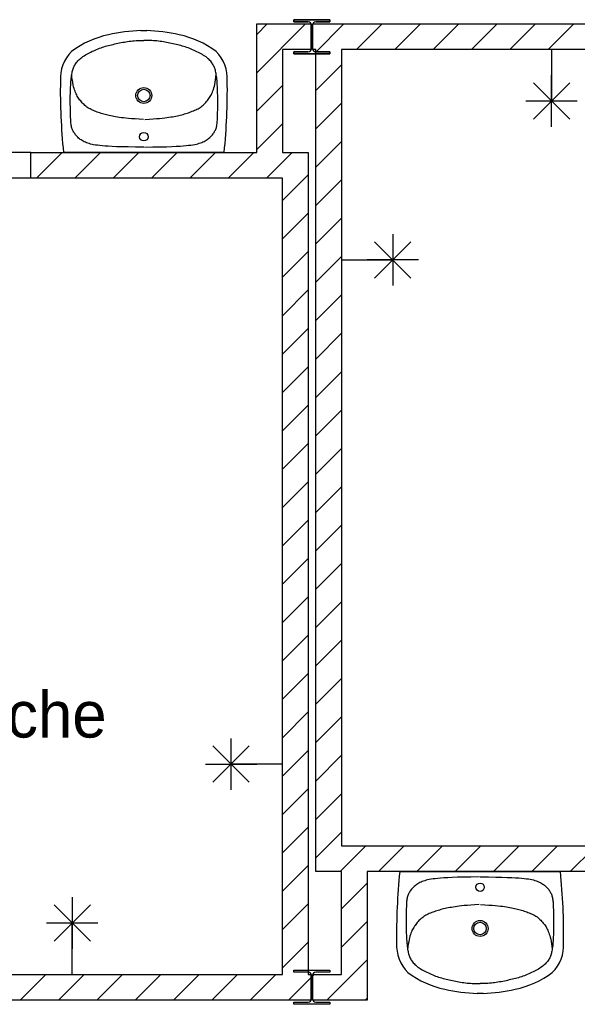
# Model space of a CAD drawing. Header units: millimetres. Extents: x -14827 to 65869, y -40284 to 56382.
# Tile 35 of 53: x 38184 to 40356, y 33894 to 37727. Entities that reach past the tile are written whole.
import ezdxf
from ezdxf.enums import TextEntityAlignment as Align

# ---------------------------------------------------------------- set-up
doc = ezdxf.new("R2010")
doc.units = ezdxf.units.MM
doc.header["$LTSCALE"] = 100
doc.layers.add('EL6222--', color=130, linetype='Continuous')
doc.layers.add('xref', color=9, linetype='Continuous')
doc.styles.add('BURO-018', font='BUROFONT', dxfattribs={"height": 180})

# ---------------------------------------------------------------- blocks, each defined once
blk = doc.blocks.new('E00078')
at = {"color": 0, "linetype": 'Continuous'}
for p, q in [((-3, 6.482), (-3, 8.982)), ((-3, 7.732), (1.5, 5.134)), ((0, 7.5), (0, 1)), ((1.5, 4.134), (-1.5, 5.866)), ((1.5, 3.134), (-1.5, 4.866))]:
    blk.add_line(p, q, dxfattribs=at)
at = {"color": 0, "const_width": 0.75}
blk.add_lwpolyline([(-0.375, 7.5, 1), (0.375, 7.5, 1)], format="xyb", close=True, dxfattribs=at)
at = {"color": 0, "linetype": 'Continuous', "const_width": 0.5}
blk.add_lwpolyline([(-2.183, 6.116, 1), (-1.683, 6.116, 1)], format="xyb", close=True, dxfattribs=at)
at = {"color": 0, "linetype": 'Continuous'}
for centre, radius in [((0, 7.5), 0.75), ((-1.933, 6.116), 0.5)]:
    blk.add_circle(centre, radius, dxfattribs=at)
at = {"color": 0, "linetype": 'Continuous', "style": 'BURO-018'}
for tag, p in [('E_GKAST', (0, 14)), ('E_GROEP', (0, 11)), ('E_SGROEP', (4.5, 11))]:
    blk.add_attdef(tag, text='', height=1.8, dxfattribs=at).set_placement(p, align=Align.MIDDLE)
at = {"color": 0, "linetype": 'Continuous', "style": 'BURO-018', "flags": 1}
for tag, p in [('E_VERMCODE', (13, 11)), ('E_MATCODE', (0, 0))]:
    blk.add_attdef(tag, text='', height=1.8, dxfattribs=at).set_placement(p, align=Align.MIDDLE)

msp = doc.modelspace()

# ---------------------------------------------------------------- linework, layer by layer
at = {"layer": 'xref'}
for p, q in [((39252.6, 37718), (39252.6, 37726.5)), ((39252.6, 37726.5), (39392.6, 37726.5)), ((39392.6, 37726.5), (39252.6, 37726.5)), ((39252.6, 37726.5), (39252.6, 37718)), ((39307.9, 37718), (39252.6, 37718)), ((39252.6, 37718), (39307.9, 37718)), ((39392.6, 37718), (39337.4, 37718)), ((39337.4, 37718), (39392.6, 37718)), ((39392.6, 37726.5), (39392.6, 37718)), ((39392.6, 37718), (39392.6, 37726.5)), ((38656.2, 37684), (38679.1, 37684)), ((39107.6, 37210), (39107.6, 37710)), ((39107.6, 37710), (39319.2, 37710)), ((39107.6, 37669), (39148.7, 37710)), ((39107.6, 37519.6), (39298, 37710)), ((39319.2, 37710), (39319.2, 37610)), ((39319.9, 37614), (39319.9, 37706)), ((39319.9, 37706), (39319.9, 37614)), ((39325.4, 37706), (39325.4, 37614)), ((39325.4, 37614), (39325.4, 37706)), ((39326.1, 37610), (39326.1, 37710)), ((39326.1, 37710), (42712.6, 37710)), ((39337.6, 37600.3), (39447.4, 37710)), ((39496.7, 37610), (39596.7, 37710)), ((39646, 37610), (39746, 37710)), ((39795.4, 37610), (39895.4, 37710)), ((39944.7, 37610), (40044.7, 37710)), ((40094.1, 37610), (40194.1, 37710)), ((40243.4, 37610), (40343.4, 37710)), ((39319.2, 37610), (39207.6, 37610)), ((39207.6, 37610), (39207.6, 37210)), ((39252.6, 37593.5), (39252.6, 37602)), ((39252.6, 37602), (39307.9, 37602)), ((39307.9, 37602), (39252.6, 37602)), ((39252.6, 37602), (39252.6, 37593.5)), ((39337.6, 37610), (39326.1, 37610)), ((39337.4, 37602), (39392.6, 37602)), ((39392.6, 37602), (39337.4, 37602)), ((39337.6, 34410), (39337.6, 37610)), ((39392.6, 37602), (39392.6, 37593.5)), ((39392.6, 37593.5), (39392.6, 37602)), ((42712.6, 37610), (39437.6, 37610)), ((39437.6, 37610), (39437.6, 34510)), ((40256.4, 37610), (40256.4, 37410)), ((39392.6, 37593.5), (39252.6, 37593.5)), ((39252.6, 37593.5), (39392.6, 37593.5)), ((39337.6, 37451), (39437.6, 37551)), ((40256.4, 37310), (40256.4, 37510)), ((39107.6, 37370.3), (39207.6, 37470.3)), ((40185.7, 37339.3), (40327.1, 37480.7)), ((40327.1, 37339.3), (40185.7, 37480.7)), ((39337.6, 37301.6), (39437.6, 37401.6)), ((40156.4, 37410), (40356.4, 37410)), ((39107.6, 37221), (39207.6, 37321)), ((39337.6, 37152.3), (39437.6, 37252.3)), ((38227.6, 37210), (36932.6, 37210)), ((38227.6, 37110), (38227.6, 37210)), ((38227.6, 37210), (39107.6, 37210)), ((38250, 37110), (38350, 37210)), ((38980.5, 37210), (38354.7, 37210)), ((38399.3, 37110), (38499.3, 37210)), ((38548.7, 37110), (38648.7, 37210)), ((38698, 37110), (38798, 37210)), ((38847.4, 37110), (38947.4, 37210)), ((38996.7, 37110), (39096.7, 37210)), ((39146, 37110), (39246, 37210)), ((39207.6, 37210), (39307.6, 37210)), ((39307.6, 37210), (39307.6, 34010)), ((38227.6, 37110), (36932.6, 37110)), ((39207.6, 37110), (38227.6, 37110)), ((39207.6, 37022.3), (39307.6, 37122.3)), ((39207.6, 34010), (39207.6, 37110)), ((39337.6, 37002.9), (39437.6, 37102.9)), ((39207.6, 36872.9), (39307.6, 36972.9)), ((39337.6, 36853.6), (39437.6, 36953.6)), ((39637.6, 36891.3), (39637.6, 36691.3)), ((39708.3, 36862), (39566.9, 36720.6)), ((39708.3, 36720.6), (39566.9, 36862)), ((39207.6, 36723.6), (39307.6, 36823.6)), ((39337.6, 36704.3), (39437.6, 36804.3)), ((39437.6, 36791.3), (39637.6, 36791.3)), ((39737.6, 36791.3), (39537.6, 36791.3)), ((39207.6, 36574.3), (39307.6, 36674.3)), ((39337.6, 36554.9), (39437.6, 36654.9)), ((39207.6, 36424.9), (39307.6, 36524.9)), ((39337.6, 36405.6), (39437.6, 36505.6)), ((39207.6, 36275.6), (39307.6, 36375.6)), ((39337.6, 36256.2), (39437.6, 36356.2)), ((39207.6, 36126.2), (39307.6, 36226.2)), ((39337.6, 36106.9), (39437.6, 36206.9)), ((39207.6, 35976.9), (39307.6, 36076.9)), ((39337.6, 35957.6), (39437.6, 36057.6)), ((39207.6, 35827.6), (39307.6, 35927.6)), ((39337.6, 35808.2), (39437.6, 35908.2)), ((39207.6, 35678.2), (39307.6, 35778.2)), ((39337.6, 35658.9), (39437.6, 35758.9)), ((39207.6, 35528.9), (39307.6, 35628.9)), ((39337.6, 35509.5), (39437.6, 35609.5)), ((39207.6, 35379.5), (39307.6, 35479.5)), ((39337.6, 35360.2), (39437.6, 35460.2)), ((39207.6, 35230.2), (39307.6, 35330.2)), ((39337.6, 35210.8), (39437.6, 35310.8)), ((39207.6, 35080.8), (39307.6, 35180.8)), ((39337.6, 35061.5), (39437.6, 35161.5)), ((39207.6, 34931.5), (39307.6, 35031.5)), ((39337.6, 34912.2), (39437.6, 35012.2)), ((39007.6, 34728.8), (39007.6, 34928.8)), ((38936.9, 34899.5), (39078.3, 34758.1)), ((38936.9, 34758.1), (39078.3, 34899.5)), ((39207.6, 34782.2), (39307.6, 34882.2)), ((39337.6, 34762.8), (39437.6, 34862.8)), ((38907.6, 34828.8), (39107.6, 34828.8)), ((39207.6, 34828.8), (39007.6, 34828.8)), ((39207.6, 34632.8), (39307.6, 34732.8)), ((39337.6, 34613.5), (39437.6, 34713.5)), ((39207.6, 34483.5), (39307.6, 34583.5)), ((39337.6, 34464.1), (39437.6, 34564.1)), ((39432.9, 34410), (39532.9, 34510)), ((39437.6, 34510), (40417.6, 34510)), ((39582.2, 34410), (39682.2, 34510)), ((39731.5, 34410), (39831.5, 34510)), ((39880.9, 34410), (39980.9, 34510)), ((40030.2, 34410), (40130.2, 34510)), ((40179.6, 34410), (40279.6, 34510)), ((40328.9, 34410), (40417.6, 34498.8)), ((39207.6, 34334.1), (39307.6, 34434.1)), ((39437.6, 34410), (39337.6, 34410)), ((39437.6, 34010), (39437.6, 34410)), ((40417.6, 34410), (39537.6, 34410)), ((39537.6, 34410), (39537.6, 33910)), ((39664.7, 34410), (40290.5, 34410)), ((39437.6, 34265.5), (39537.6, 34365.5)), ((38388.9, 34310), (38388.9, 34110)), ((38318.2, 34280.7), (38459.6, 34139.3)), ((38459.6, 34280.7), (38318.2, 34139.3)), ((39207.6, 34184.8), (39307.6, 34284.8)), ((38488.9, 34210), (38288.9, 34210)), ((38388.9, 34010), (38388.9, 34210)), ((39437.6, 34116.1), (39537.6, 34216.1)), ((39207.6, 34035.5), (39307.6, 34135.5)), ((39380.9, 33910), (39537.6, 34066.8)), ((35932.6, 34010), (39207.6, 34010)), ((38186.2, 33910), (38286.2, 34010)), ((38335.5, 33910), (38435.5, 34010)), ((38484.8, 33910), (38584.8, 34010)), ((38634.2, 33910), (38734.2, 34010)), ((38783.5, 33910), (38883.5, 34010)), ((38932.9, 33910), (39032.9, 34010)), ((39082.2, 33910), (39182.2, 34010)), ((39252.6, 34018), (39252.6, 34026.5)), ((39252.6, 34026.5), (39392.6, 34026.5)), ((39307.9, 34018), (39252.6, 34018)), ((39307.6, 34010), (39319.2, 34010)), ((39319.2, 34010), (39319.2, 33910)), ((39319.9, 33914), (39319.9, 34006)), ((39325.4, 34006), (39325.4, 33914)), ((39326.1, 33910), (39326.1, 34010)), ((39326.1, 34010), (39437.6, 34010)), ((39326.1, 34004.6), (39331.5, 34010)), ((39392.6, 34018), (39337.4, 34018)), ((39392.6, 34026.5), (39392.6, 34018)), ((39231.5, 33910), (39319.2, 33997.7)), ((39989.1, 33936), (39966.2, 33936)), ((39319.2, 33910), (35932.6, 33910)), ((39252.6, 33893.5), (39252.6, 33902)), ((39252.6, 33902), (39307.9, 33902)), ((39392.6, 33893.5), (39252.6, 33893.5)), ((39537.6, 33910), (39326.1, 33910)), ((39337.4, 33902), (39392.6, 33902)), ((39392.6, 33902), (39392.6, 33893.5)), ((39530.2, 33910), (39537.6, 33917.4))]:
    msp.add_line(p, q, dxfattribs=at)
for points in [[(38667.8, 37230.7), (38634.9, 37230.9), (38606.5, 37231.2), (38582.3, 37231.6), (38561.7, 37232.2), (38544.2, 37232.9), (38529.3, 37233.7), (38516.6, 37234.5), (38505.6, 37235.5), (38495.8, 37236.5), (38487, 37237.5), (38479.2, 37238.6), (38472.2, 37239.9), (38465.8, 37241.2), (38460, 37242.6), (38454.7, 37244.1), (38449.6, 37245.7), (38444.8, 37247.5), (38440.2, 37249.4), (38435.8, 37251.4), (38431.6, 37253.6), (38427.5, 37255.8), (38423.7, 37258.2), (38420.1, 37260.7), (38416.7, 37263.2), (38413.6, 37265.9), (38410.6, 37268.6), (38407.8, 37271.4), (38405.1, 37274.3), (38402.7, 37277.2), (38400.4, 37280.1), (38398.3, 37283.1), (38396.3, 37286.1), (38394.5, 37289), (38392.8, 37292.1), (38391.2, 37295.1), (38389.8, 37298.3), (38388.6, 37301.5), (38387.4, 37304.8), (38386.5, 37308.4), (38385.6, 37312), (38384.9, 37315.9), (38384.3, 37320), (38383.8, 37324.4), (38383.4, 37329.1), (38383.1, 37334.1), (38382.8, 37339.4), (38382.6, 37345.2), (38382.4, 37351.3), (38382.2, 37357.9), (38381.9, 37364.9), (38381.7, 37372.2), (38381.6, 37379.9), (38381.4, 37387.9), (38381.3, 37396.1), (38381.2, 37404.5), (38381.2, 37413.1), (38381.2, 37421.7), (38381.3, 37430.4), (38381.5, 37439.1), (38381.7, 37447.7), (38381.9, 37456.1), (38382.3, 37464.2), (38382.7, 37472), (38383.1, 37479.4), (38383.6, 37486.3), (38384.2, 37492.8), (38384.8, 37498.9), (38385.5, 37504.5), (38386.2, 37509.8), (38387, 37514.8), (38387.9, 37519.4), (38388.8, 37523.8), (38389.8, 37527.8), (38390.8, 37531.7), (38392, 37535.4), (38393.3, 37539), (38394.8, 37542.4), (38396.4, 37545.8), (38398.2, 37549.2), (38400.3, 37552.5), (38402.6, 37556), (38405.1, 37559.4), (38408, 37562.9), (38411, 37566.3), (38414.4, 37569.8), (38418, 37573.2), (38421.9, 37576.6), (38426, 37579.9), (38430.5, 37583.1), (38435.1, 37586.2), (38440.1, 37589.3), (38445.2, 37592.3), (38450.4, 37595.2), (38455.8, 37598), (38461.3, 37600.7), (38466.8, 37603.4), (38472.4, 37605.9), (38478, 37608.4), (38483.7, 37610.8), (38489.3, 37613.1), (38495.1, 37615.3), (38500.8, 37617.4), (38506.6, 37619.4), (38512.4, 37621.2), (38518.2, 37623), (38524.1, 37624.6), (38530.1, 37626.2), (38536, 37627.7), (38542, 37629.1), (38548.1, 37630.5), (38554.2, 37631.9), (38560.3, 37633.2), (38566.5, 37634.6), (38572.7, 37635.9), (38579, 37637.2), (38585.3, 37638.5), (38591.7, 37639.6), (38598, 37640.7), (38604.4, 37641.8), (38610.8, 37642.7), (38617.3, 37643.4), (38623.8, 37644.1), (38630.4, 37644.6), (38637.2, 37644.9), (38644.3, 37645.2), (38651.7, 37645.3), (38659.5, 37645.2), (38667.6, 37645.1)], [(38670.2, 37230.7), (38703.2, 37231.1), (38731.6, 37231.6), (38755.8, 37232.2), (38776.4, 37232.9), (38793.9, 37233.7), (38808.7, 37234.5), (38821.4, 37235.5), (38832.4, 37236.5), (38842.2, 37237.5), (38851, 37238.6), (38858.8, 37239.8), (38865.9, 37241.1), (38872.2, 37242.4), (38878, 37243.9), (38883.3, 37245.4), (38888.4, 37247.1), (38893.2, 37248.9), (38897.8, 37250.8), (38902.2, 37252.9), (38906.4, 37255), (38910.4, 37257.3), (38914.2, 37259.7), (38917.7, 37262.2), (38921.1, 37264.8), (38924.3, 37267.5), (38927.3, 37270.2), (38930.1, 37273), (38932.7, 37275.9), (38935.1, 37278.8), (38937.4, 37281.8), (38939.5, 37284.8), (38941.4, 37287.7), (38943.2, 37290.7), (38944.9, 37293.8), (38946.4, 37296.8), (38947.8, 37300), (38949.1, 37303.2), (38950.2, 37306.6), (38951.1, 37310.1), (38952, 37313.8), (38952.6, 37317.7), (38953.2, 37321.8), (38953.7, 37326.2), (38954, 37330.8), (38954.3, 37335.8), (38954.6, 37341.2), (38954.8, 37346.9), (38954.9, 37353.1), (38955.1, 37359.7), (38955.3, 37366.7), (38955.5, 37374), (38955.6, 37381.7), (38955.7, 37389.7), (38955.8, 37397.9), (38955.8, 37406.3), (38955.7, 37414.8), (38955.7, 37423.5), (38955.5, 37432.2), (38955.3, 37440.9), (38955.1, 37449.5), (38954.7, 37457.8), (38954.4, 37466), (38953.9, 37473.8), (38953.4, 37481.2), (38952.9, 37488.1), (38952.3, 37494.6), (38951.6, 37500.6), (38950.9, 37506.3), (38950.1, 37511.6), (38949.3, 37516.5), (38948.4, 37521.1), (38947.5, 37525.5), (38946.5, 37529.6), (38945.4, 37533.4), (38944.2, 37537.1), (38942.9, 37540.7), (38941.4, 37544.1), (38939.7, 37547.5), (38937.9, 37550.8), (38935.8, 37554.2), (38933.5, 37557.6), (38930.9, 37561), (38928.1, 37564.5), (38925, 37567.9), (38921.6, 37571.4), (38918, 37574.7), (38914.1, 37578.1), (38909.9, 37581.4), (38905.4, 37584.6), (38900.7, 37587.7), (38895.8, 37590.7), (38890.7, 37593.7), (38885.4, 37596.5), (38880, 37599.3), (38874.5, 37602), (38869, 37604.6), (38863.4, 37607.1), (38857.7, 37609.6), (38852.1, 37611.9), (38846.4, 37614.2), (38840.6, 37616.4), (38834.9, 37618.4), (38829.1, 37620.3), (38823.3, 37622.2), (38817.4, 37623.9), (38811.5, 37625.5), (38805.6, 37627), (38799.6, 37628.5), (38793.6, 37629.9), (38787.5, 37631.3), (38781.4, 37632.6), (38775.3, 37633.9), (38769.1, 37635.2), (38762.8, 37636.5), (38756.6, 37637.8), (38750.2, 37639), (38743.9, 37640.1), (38737.5, 37641.2), (38731.1, 37642.1), (38724.7, 37643), (38718.3, 37643.7), (38711.8, 37644.3), (38705.1, 37644.8), (38698.3, 37645.1), (38691.2, 37645.3), (38683.8, 37645.4), (38676.1, 37645.3), (38667.9, 37645.1)], [(38666.4, 37338.5), (38649, 37339.2), (38633.7, 37340.1), (38620.2, 37341), (38608.3, 37342), (38597.8, 37343), (38588.5, 37344), (38580, 37345.1), (38572.2, 37346.2), (38564.9, 37347.2), (38557.9, 37348.3), (38551.3, 37349.5), (38545, 37350.6), (38538.9, 37351.8), (38533.1, 37353), (38527.5, 37354.3), (38522, 37355.7), (38516.6, 37357.1), (38511.3, 37358.6), (38506.1, 37360.1), (38500.9, 37361.7), (38495.9, 37363.3), (38490.9, 37365), (38486, 37366.8), (38481.2, 37368.6), (38476.5, 37370.5), (38471.8, 37372.4), (38467.2, 37374.5), (38462.7, 37376.6), (38458.3, 37378.9), (38454.1, 37381.3), (38449.9, 37383.8), (38445.9, 37386.6), (38442, 37389.5), (38438.2, 37392.6), (38434.6, 37395.9), (38431.2, 37399.3), (38427.8, 37402.8), (38424.7, 37406.4), (38421.6, 37410.1), (38418.7, 37413.8), (38415.9, 37417.6), (38413.3, 37421.4), (38410.8, 37425.3), (38408.4, 37429.4), (38406.1, 37433.6), (38403.9, 37438.1), (38401.8, 37442.8), (38399.8, 37447.9), (38397.8, 37453.3), (38396, 37459.2), (38394.1, 37465.7), (38392.4, 37473.1), (38390.8, 37481.4), (38389.2, 37490.9), (38387.8, 37501.6), (38386.6, 37512.3)], [(38671, 37338.5), (38688.4, 37339.4), (38703.7, 37340.3), (38717.2, 37341.3), (38729, 37342.3), (38739.5, 37343.4), (38748.9, 37344.5), (38757.4, 37345.6), (38765.2, 37346.8), (38772.5, 37347.9), (38779.4, 37349), (38786.1, 37350.2), (38792.4, 37351.4), (38798.4, 37352.6), (38804.2, 37353.9), (38809.8, 37355.2), (38815.3, 37356.6), (38820.7, 37358), (38826, 37359.5), (38831.2, 37361.1), (38836.3, 37362.7), (38841.4, 37364.4), (38846.3, 37366.1), (38851.2, 37367.9), (38856, 37369.8), (38860.7, 37371.7), (38865.4, 37373.7), (38870, 37375.7), (38874.4, 37377.9), (38878.8, 37380.1), (38883.1, 37382.6), (38887.2, 37385.2), (38891.2, 37387.9), (38895.1, 37390.9), (38898.8, 37394), (38902.4, 37397.3), (38905.9, 37400.7), (38909.2, 37404.3), (38912.3, 37407.9), (38915.4, 37411.6), (38918.2, 37415.3), (38921, 37419.1), (38923.6, 37423), (38926.1, 37426.9), (38928.4, 37431), (38930.7, 37435.3), (38932.9, 37439.7), (38934.9, 37444.5), (38936.9, 37449.5), (38938.9, 37455), (38940.7, 37460.9), (38942.5, 37467.4), (38944.1, 37474.8), (38945.7, 37483.1), (38947.2, 37492.6), (38948.6, 37503.3), (38949.7, 37514)], [(39975, 34389.3), (39942.1, 34388.9), (39913.7, 34388.5), (39889.5, 34387.9), (39868.9, 34387.2), (39851.4, 34386.4), (39836.6, 34385.5), (39823.9, 34384.5), (39812.8, 34383.6), (39803, 34382.5), (39794.3, 34381.4), (39786.5, 34380.2), (39779.4, 34379), (39773.1, 34377.6), (39767.3, 34376.2), (39761.9, 34374.6), (39756.9, 34373), (39752.1, 34371.2), (39747.5, 34369.2), (39743.1, 34367.2), (39738.9, 34365), (39734.9, 34362.7), (39731.1, 34360.3), (39727.5, 34357.8), (39724.1, 34355.3), (39721, 34352.6), (39718, 34349.8), (39715.2, 34347), (39712.6, 34344.1), (39710.2, 34341.2), (39707.9, 34338.3), (39705.8, 34335.3), (39703.9, 34332.3), (39702.1, 34329.3), (39700.4, 34326.3), (39698.9, 34323.2), (39697.5, 34320.1), (39696.2, 34316.8), (39695.1, 34313.5), (39694.1, 34309.9), (39693.3, 34306.3), (39692.6, 34302.4), (39692.1, 34298.2), (39691.6, 34293.9), (39691.3, 34289.2), (39691, 34284.2), (39690.7, 34278.8), (39690.5, 34273.1), (39690.3, 34267), (39690.2, 34260.4), (39690, 34253.4), (39689.8, 34246), (39689.7, 34238.3), (39689.6, 34230.4), (39689.5, 34222.2), (39689.5, 34213.8), (39689.5, 34205.2), (39689.6, 34196.5), (39689.8, 34187.8), (39690, 34179.1), (39690.2, 34170.6), (39690.5, 34162.2), (39690.9, 34154.1), (39691.4, 34146.3), (39691.8, 34138.9), (39692.4, 34131.9), (39693, 34125.5), (39693.6, 34119.4), (39694.4, 34113.8), (39695.1, 34108.5), (39696, 34103.5), (39696.9, 34098.9), (39697.8, 34094.6), (39698.8, 34090.5), (39699.9, 34086.6), (39701.1, 34082.9), (39702.4, 34079.4), (39703.9, 34075.9), (39705.5, 34072.5), (39707.4, 34069.2), (39709.5, 34065.8), (39711.8, 34062.4), (39714.4, 34059), (39717.2, 34055.6), (39720.3, 34052.1), (39723.7, 34048.7), (39727.3, 34045.3), (39731.2, 34041.9), (39735.4, 34038.7), (39739.8, 34035.5), (39744.5, 34032.4), (39749.5, 34029.3), (39754.6, 34026.4), (39759.9, 34023.5), (39765.3, 34020.7), (39770.8, 34018), (39776.3, 34015.4), (39781.9, 34012.9), (39787.5, 34010.5), (39793.2, 34008.1), (39798.9, 34005.8), (39804.6, 34003.7), (39810.4, 34001.6), (39816.2, 33999.7), (39822, 33997.9), (39827.9, 33996.1), (39833.8, 33994.5), (39839.7, 33993), (39845.7, 33991.5), (39851.7, 33990.1), (39857.7, 33988.8), (39863.8, 33987.4), (39870, 33986.1), (39876.2, 33984.8), (39882.4, 33983.5), (39888.7, 33982.3), (39895, 33981.1), (39901.4, 33979.9), (39907.8, 33978.9), (39914.2, 33977.9), (39920.6, 33977), (39927, 33976.3), (39933.5, 33975.7), (39940.2, 33975.2), (39947, 33974.9), (39954.1, 33974.7), (39961.5, 33974.7), (39969.2, 33974.8), (39977.4, 33975)], [(39977.4, 34389.3), (40010.4, 34389.2), (40038.8, 34388.8), (40063, 34388.4), (40083.6, 34387.8), (40101.1, 34387.1), (40115.9, 34386.4), (40128.6, 34385.5), (40139.7, 34384.6), (40149.5, 34383.6), (40158.2, 34382.5), (40166.1, 34381.4), (40173.1, 34380.2), (40179.5, 34378.9), (40185.3, 34377.5), (40190.6, 34376), (40195.7, 34374.3), (40200.5, 34372.5), (40205.1, 34370.6), (40209.5, 34368.6), (40213.7, 34366.5), (40217.7, 34364.2), (40221.5, 34361.8), (40225.1, 34359.4), (40228.5, 34356.8), (40231.7, 34354.2), (40234.7, 34351.4), (40237.5, 34348.6), (40240.1, 34345.8), (40242.6, 34342.9), (40244.9, 34339.9), (40247, 34337), (40249, 34334), (40250.8, 34331), (40252.5, 34328), (40254, 34324.9), (40255.4, 34321.8), (40256.7, 34318.6), (40257.8, 34315.2), (40258.8, 34311.7), (40259.7, 34308), (40260.4, 34304.1), (40261, 34300), (40261.4, 34295.6), (40261.8, 34291), (40262.2, 34286), (40262.4, 34280.6), (40262.7, 34274.9), (40262.9, 34268.7), (40263.1, 34262.1), (40263.3, 34255.2), (40263.5, 34247.8), (40263.7, 34240.1), (40263.9, 34232.2), (40264, 34223.9), (40264.1, 34215.5), (40264.1, 34207), (40264, 34198.3), (40264, 34189.6), (40263.8, 34180.9), (40263.6, 34172.3), (40263.3, 34164), (40263, 34155.8), (40262.6, 34148), (40262.2, 34140.6), (40261.7, 34133.7), (40261.1, 34127.2), (40260.5, 34121.2), (40259.8, 34115.5), (40259.1, 34110.2), (40258.3, 34105.3), (40257.4, 34100.6), (40256.5, 34096.3), (40255.5, 34092.2), (40254.4, 34088.3), (40253.3, 34084.6), (40252, 34081.1), (40250.5, 34077.6), (40248.9, 34074.2), (40247.1, 34070.9), (40245, 34067.5), (40242.7, 34064.1), (40240.1, 34060.6), (40237.3, 34057.2), (40234.3, 34053.7), (40230.9, 34050.3), (40227.3, 34046.8), (40223.4, 34043.5), (40219.3, 34040.2), (40214.8, 34036.9), (40210.1, 34033.8), (40205.2, 34030.7), (40200.1, 34027.8), (40194.9, 34024.9), (40189.5, 34022), (40184, 34019.3), (40178.5, 34016.7), (40172.9, 34014.1), (40167.3, 34011.6), (40161.6, 34009.2), (40155.9, 34006.9), (40150.2, 34004.8), (40144.5, 34002.7), (40138.7, 34000.7), (40132.9, 33998.8), (40127, 33997.1), (40121.1, 33995.4), (40115.2, 33993.8), (40109.3, 33992.3), (40103.3, 33990.9), (40097.2, 33989.5), (40091.1, 33988.2), (40085, 33986.8), (40078.8, 33985.5), (40072.5, 33984.1), (40066.3, 33982.8), (40060, 33981.6), (40053.6, 33980.4), (40047.2, 33979.3), (40040.9, 33978.3), (40034.4, 33977.4), (40028, 33976.6), (40021.5, 33976), (40014.9, 33975.5), (40008, 33975.1), (40001, 33974.9), (39993.6, 33974.8), (39985.8, 33974.8), (39977.6, 33975)], [(39974.3, 34281.6), (39956.9, 34280.7), (39941.6, 34279.7), (39928.1, 34278.7), (39916.2, 34277.7), (39905.7, 34276.6), (39896.4, 34275.5), (39887.9, 34274.4), (39880.1, 34273.3), (39872.8, 34272.2), (39865.8, 34271), (39859.2, 34269.8), (39852.9, 34268.6), (39846.9, 34267.4), (39841.1, 34266.2), (39835.4, 34264.8), (39829.9, 34263.5), (39824.6, 34262), (39819.3, 34260.5), (39814.1, 34258.9), (39809, 34257.3), (39803.9, 34255.6), (39799, 34253.9), (39794.1, 34252.1), (39789.3, 34250.3), (39784.5, 34248.4), (39779.9, 34246.4), (39775.3, 34244.3), (39770.8, 34242.2), (39766.5, 34239.9), (39762.2, 34237.5), (39758, 34234.9), (39754, 34232.1), (39750.2, 34229.1), (39746.4, 34226), (39742.9, 34222.7), (39739.4, 34219.3), (39736.1, 34215.8), (39732.9, 34212.1), (39729.9, 34208.4), (39727, 34204.7), (39724.3, 34200.9), (39721.7, 34197.1), (39719.2, 34193.1), (39716.8, 34189.1), (39714.6, 34184.8), (39712.4, 34180.3), (39710.3, 34175.5), (39708.3, 34170.5), (39706.4, 34165.1), (39704.6, 34159.2), (39702.8, 34152.6), (39701.1, 34145.2), (39699.5, 34136.9), (39698.1, 34127.4), (39696.7, 34116.7), (39695.5, 34106)], [(39978.9, 34281.6), (39996.3, 34280.8), (40011.6, 34279.9), (40025.1, 34279), (40036.9, 34278.1), (40047.4, 34277.1), (40056.8, 34276), (40065.3, 34275), (40073.1, 34273.9), (40080.4, 34272.8), (40087.4, 34271.7), (40094, 34270.6), (40100.3, 34269.4), (40106.3, 34268.2), (40112.2, 34267), (40117.8, 34265.7), (40123.3, 34264.4), (40128.7, 34263), (40134, 34261.5), (40139.2, 34259.9), (40144.3, 34258.4), (40149.4, 34256.7), (40154.3, 34255), (40159.2, 34253.2), (40164, 34251.4), (40168.8, 34249.5), (40173.5, 34247.6), (40178.1, 34245.6), (40182.6, 34243.4), (40186.9, 34241.2), (40191.2, 34238.8), (40195.4, 34236.2), (40199.4, 34233.5), (40203.3, 34230.5), (40207, 34227.4), (40210.6, 34224.2), (40214.1, 34220.8), (40217.4, 34217.2), (40220.6, 34213.6), (40223.7, 34210), (40226.6, 34206.2), (40229.3, 34202.5), (40232, 34198.7), (40234.5, 34194.7), (40236.9, 34190.7), (40239.2, 34186.4), (40241.4, 34181.9), (40243.5, 34177.2), (40245.5, 34172.2), (40247.4, 34166.8), (40249.3, 34160.9), (40251.1, 34154.3), (40252.9, 34146.9), (40254.5, 34138.6), (40256, 34129.2), (40257.5, 34118.4), (40258.7, 34107.8)]]:
    msp.add_lwpolyline(points, dxfattribs=at)
for centre, radius in [((38667.6, 37431.4), 31.1), ((38667.6, 37431.4), 24.3), ((38667.6, 37271.1), 16.6), ((39977.6, 34349), 16.6), ((39977.6, 34188.7), 31.1), ((39977.6, 34188.7), 24.3)]:
    msp.add_circle(centre, radius, dxfattribs=at)
for centre, radius, start, end in [((39307.9, 37706), 12, 0, 90), ((39307.9, 37706), 12, 0, 90), ((39337.4, 37706), 12, 90, 180), ((39337.4, 37706), 12, 90, 180), ((38684.5, 36951.3), 733.2, 92.2127, 102.1285), ((38650.8, 36951.3), 733.2, 77.8715, 87.7873), ((38609, 37302.8), 373.7, 102.1285, 126.5756), ((38726.3, 37302.8), 373.7, 53.4244, 77.8715), ((38490.2, 37497.7), 147.9, 134.6333, 183.716), ((38845.1, 37497.7), 147.9, 356.284, 45.3667), ((39307.9, 37614), 12, 270, 0), ((39307.9, 37614), 12, 270, 0), ((39337.4, 37614), 12, 180, 270), ((39337.4, 37614), 12, 180, 270), ((40648.5, 37449.1), 2306.2, 179.0294, 185.9493), ((38342.6, 37488.1), 1.182765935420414e-11, 182.5317, 180.2017), ((36686.8, 37449.1), 2306.2, 354.0507, 0.9706), ((41958.5, 34171), 2306.2, 174.0507, 180.9706), ((37996.8, 34171), 2306.2, 359.0294, 5.9493), ((39800.2, 34122.3), 147.9, 176.284, 225.3667), ((40155.1, 34122.3), 147.9, 314.6333, 3.716), ((40302.6, 34131.9), 1.182765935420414e-11, 2.5317, 0.2017), ((39307.9, 34006), 12, 0, 90), ((39337.4, 34006), 12, 90, 180), ((39919, 34317.2), 373.7, 233.4244, 257.8715), ((40036.3, 34317.2), 373.7, 282.1285, 306.5756), ((39994.5, 34668.7), 733.2, 257.8715, 267.7873), ((39960.8, 34668.7), 733.2, 272.2127, 282.1285), ((39307.9, 33914), 12, 270, 0), ((39337.4, 33914), 12, 180, 270)]:
    msp.add_arc(centre, radius, start, end, dxfattribs=at)

# ---------------------------------------------------------------- block references
at = {"layer": 'EL6222--'}
ref = msp.add_blockref('E00078', (36745.7, 34602.5), dxfattribs=dict(at, xscale=100, yscale=100, zscale=100, rotation=270))
ref.add_attrib('E_GROEP', '5', dxfattribs={"layer": '0', "color": 7, "linetype": 'Continuous', "height": 180, "style": 'BURO-018'}).set_placement((37692, 34602.5), align=Align.MIDDLE)
ref.add_attrib('E_VERMCODE', 'Best. douche', dxfattribs={"layer": '0', "color": 7, "linetype": 'Continuous', "height": 180, "style": 'BURO-018'}).set_placement((37820.3, 35025.5), align=Align.MIDDLE)

doc.saveas('drawing.dxf')
